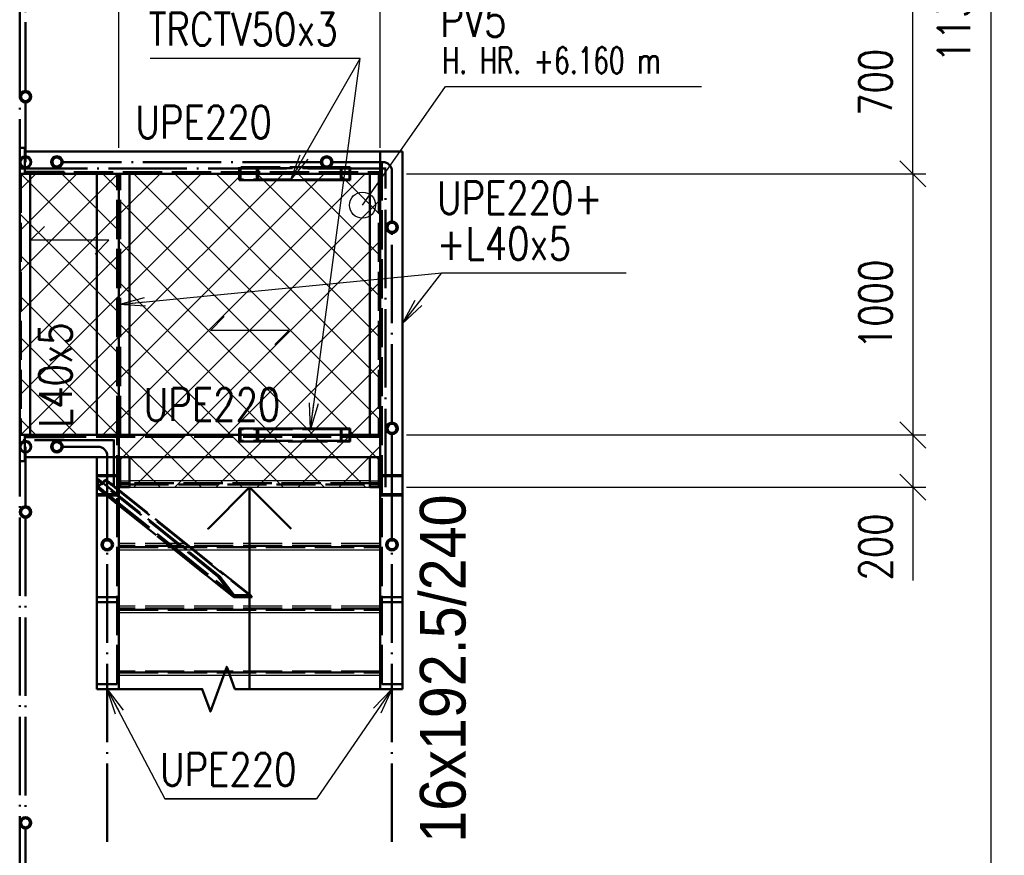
# Paper-space layout 'Layout1' of a CAD drawing. Extents: x -2 to 1033, y -36 to 596.
# Tile 47 of 89: x 415 to 490, y 124 to 188. Entities that reach past the tile are written whole.
import ezdxf

# ---------------------------------------------------------------- set-up
doc = ezdxf.new("R2010")
doc.units = 0
doc.linetypes.add('ACAD_ISO02W100', pattern=[15, 12, -3])
doc.linetypes.add('ACAD_ISO04W100', pattern=[30.5, 24, -3, 0.5, -3])
doc.layers.get('0').update_dxf_attribs({"linetype": 'CONTINUOUS'})
doc.layers.get('DEFPOINTS').update_dxf_attribs({"color": 132, "linetype": 'CONTINUOUS'})
for name, color, linetype, lineweight in [('SS_2.ET-HALA_TaO-VESTAVBA_A1÷B2-PODLAHA_LEM', 102, 'CONTINUOUS', 50), ('SS_2.ET-HALA_TaO-VESTAVBA_A1÷B2-SCHODISTE', 14, 'CONTINUOUS', 50), ('SS_2.ET-HALA_TaO-VESTAVBA_A1÷B2-SCHODISTE-PLECH', 90, 'CONTINUOUS', 25), ('SS_2.ET-HALA_TaO-VESTAVBA_A1÷B2-SCHODISTE-VYZTUHA', 132, 'CONTINUOUS', 50), ('SS_2.ET-HALA_TaO-VESTAVBA_A1÷B2-SCHODISTE-ZABRADLI', 40, 'CONTINUOUS', 50), ('SS_2.ET-HALA_TaO-VESTAVBA_A1÷B2-SCHODISTE-ZTUZENI', 162, 'CONTINUOUS', 50), ('SS_2.ET-HALA_TaO-VESTAVBA_A1÷B2-ZABRADLI', 30, 'CONTINUOUS', 50), ('SS_KOTY', 3, 'CONTINUOUS', 25), ('SS_POPIS_PROFILU', 13, 'CONTINUOUS', 25), ('SS_SRAFY', 8, 'CONTINUOUS', 18), ('SS_TEXT35', 2, 'CONTINUOUS', 35)]:
    doc.layers.add(name, color=color, linetype=linetype, lineweight=lineweight)
doc.styles.add('ARIAL', font='arial.ttf')
doc.styles.add('ROMANS', font='romans.shx', dxfattribs={"width": 0.8})
doc.styles.add('romans.shx', font='romans.shx', dxfattribs={"height": 5})
doc.dimstyles.new('A-1_(2.5)_50AS', dxfattribs={"dimtxt": 2.5, "dimasz": 2, "dimexe": 1, "dimexo": 2, "dimgap": 0, "dimtad": 0, "dimdec": 1, "dimlfac": 50, "dimrnd": 1, "dimtxsty": 'ROMANS', "dimblk1": 'OBLIQUE', "dimblk2": 'OBLIQUE', "dimsah": 1, "dimcen": 2, "dimclrd": 256, "dimclre": 256, "dimclrt": 256, "dimadec": 1, "dimazin": 2, "dimtfac": 0.714286, "dimtdec": 1, "dimtmove": 0, "dimatfit": 3, "dimldrblk": 'OPEN', "dimfxl": 1, "dimtvp": 1.142857, "dimtfill": 1, "dimtolj": 1, "dimlwd": -1, "dimlwe": -1, "dimarcsym": 0})
pattern_1 = [(45, (68.990654, 187.591407), (-0.044901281, 0.044901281), [])]

# ---------------------------------------------------------------- blocks, each defined once
blk = doc.blocks.new('*U9')
at = {"color": 0, "linetype": 'ByBlock', "ltscale": 0.2}
blk.add_lwpolyline([(0, 0), (0, 10.306), (-2.121, 8.185), (0, 10.306), (2.121, 8.185)], dxfattribs=at)
blk = doc.blocks.new('_Oblique')
at = {"color": 0, "linetype": 'ByBlock', "lineweight": -2}
blk.add_line((-0.5, -0.5), (0.5, 0.5), dxfattribs=at)
blk = doc.blocks.new('*D29')
at = {"layer": 'DEFPOINTS', "color": 0, "transparency": 16777216}
for p in [(422.291, 335.365), (412.291, 302.391, -6039.2), (422.291, 175.791, -6036.8)]:
    blk.add_point(p, dxfattribs=at)
at = {"layer": 'SS_KOTY', "transparency": 16777216}
for p, q in [((412.291, 304.391), (412.291, 336.365)), ((422.291, 177.791), (422.291, 336.365)), ((412.291, 335.365), (422.291, 335.365))]:
    blk.add_line(p, q, dxfattribs=at)
at = {"layer": 'SS_KOTY', "transparency": 16777216, "xscale": 2, "yscale": 2, "zscale": 2, "rotation": 180}
blk.add_blockref('_Oblique', (412.291, 335.365), dxfattribs=at)
at = {"layer": 'SS_KOTY', "transparency": 16777216, "xscale": 2, "yscale": 2, "zscale": 2}
blk.add_blockref('_Oblique', (422.291, 335.365), dxfattribs=at)
at = {"layer": 'SS_KOTY', "transparency": 16777216, "insert": (417.291, 338.222), "char_height": 2.5, "attachment_point": 5, "style": 'ROMANS', "bg_fill": 3, "box_fill_scale": 1.1, "bg_fill_color": 256, "bg_fill_true_color": 13158600, "bg_fill_transparency": 0}
blk.add_mtext('\\A1;500', dxfattribs=at)
blk = doc.blocks.new('_OPEN')
at = {"color": 0, "linetype": 'ByBlock'}
for p, q in [((-1, 0.167), (0, 0)), ((0, 0), (-1, -0.167)), ((0, 0), (-1, 0))]:
    blk.add_line(p, q, dxfattribs=at)
blk = doc.blocks.new('*D30')
at = {"layer": 'DEFPOINTS', "color": 0, "transparency": 16777216}
for p in [(442.291, 335.365), (422.291, 175.791, -6036.8), (442.291, 175.791, -6036.8)]:
    blk.add_point(p, dxfattribs=at)
at = {"layer": 'SS_KOTY', "transparency": 16777216}
for p, q in [((422.291, 177.791), (422.291, 336.365)), ((442.291, 177.791), (442.291, 336.365)), ((422.291, 335.365), (442.291, 335.365))]:
    blk.add_line(p, q, dxfattribs=at)
at = {"layer": 'SS_KOTY', "transparency": 16777216, "xscale": 2, "yscale": 2, "zscale": 2, "rotation": 180}
blk.add_blockref('_Oblique', (422.291, 335.365), dxfattribs=at)
at = {"layer": 'SS_KOTY', "transparency": 16777216, "xscale": 2, "yscale": 2, "zscale": 2}
blk.add_blockref('_Oblique', (442.291, 335.365), dxfattribs=at)
at = {"layer": 'SS_KOTY', "transparency": 16777216, "insert": (432.291, 338.222), "char_height": 2.5, "attachment_point": 5, "style": 'ROMANS', "bg_fill": 3, "box_fill_scale": 1.1, "bg_fill_color": 256, "bg_fill_true_color": 13158600, "bg_fill_transparency": 0}
blk.add_mtext('\\A1;1000', dxfattribs=at)
blk = doc.blocks.new('*D31')
at = {"layer": 'DEFPOINTS', "color": 0, "transparency": 16777216}
for p in [(412.291, 302.391, -6039.2), (489.066, 302.391), (412.291, 74.791, -6039.2)]:
    blk.add_point(p, dxfattribs=at)
at = {"layer": 'SS_KOTY', "transparency": 16777216}
for p, q in [((414.291, 302.391), (490.066, 302.391)), ((489.066, 74.791), (489.066, 302.391)), ((414.291, 74.791), (490.066, 74.791))]:
    blk.add_line(p, q, dxfattribs=at)
at = {"layer": 'SS_KOTY', "transparency": 16777216, "xscale": 2, "yscale": 2, "zscale": 2}
for p, rotation in [((489.066, 302.391), 90), ((489.066, 74.791), 270)]:
    blk.add_blockref('_Oblique', p, dxfattribs=dict(at, rotation=rotation))
at = {"layer": 'SS_KOTY', "transparency": 16777216, "insert": (486.209, 188.591), "char_height": 2.5, "attachment_point": 5, "rotation": 90, "style": 'ROMANS', "bg_fill": 3, "box_fill_scale": 1.1, "bg_fill_color": 256, "bg_fill_true_color": 13158600, "bg_fill_transparency": 0}
blk.add_mtext('\\A1;11380', dxfattribs=at)
blk = doc.blocks.new('*D42')
at = {"layer": 'DEFPOINTS', "color": 0, "transparency": 16777216}
for p in [(442.291, 175.791, -6036.9), (442.291, 155.791, -6036.9), (483.066, 155.791)]:
    blk.add_point(p, dxfattribs=at)
at = {"layer": 'SS_KOTY', "transparency": 16777216}
for p, q in [((444.291, 175.791), (484.066, 175.791)), ((483.066, 175.791), (483.066, 155.791)), ((444.291, 155.791), (484.066, 155.791))]:
    blk.add_line(p, q, dxfattribs=at)
at = {"layer": 'SS_KOTY', "transparency": 16777216, "xscale": 2, "yscale": 2, "zscale": 2}
for p, rotation in [((483.066, 175.791), 90), ((483.066, 155.791), 270)]:
    blk.add_blockref('_Oblique', p, dxfattribs=dict(at, rotation=rotation))
at = {"layer": 'SS_KOTY', "transparency": 16777216, "insert": (480.209, 165.791), "char_height": 2.5, "attachment_point": 5, "rotation": 90, "style": 'ROMANS', "bg_fill": 3, "box_fill_scale": 1.1, "bg_fill_color": 256, "bg_fill_true_color": 13158600, "bg_fill_transparency": 0}
blk.add_mtext('\\A1;1000', dxfattribs=at)
blk = doc.blocks.new('*D43')
at = {"layer": 'DEFPOINTS', "color": 0, "transparency": 16777216}
for p in [(442.291, 155.791, -6036.9), (442.291, 151.791, -6036.9), (483.066, 151.791)]:
    blk.add_point(p, dxfattribs=at)
at = {"layer": 'SS_KOTY', "transparency": 16777216}
for p, q in [((444.291, 155.791), (484.066, 155.791)), ((483.066, 155.791), (483.066, 151.791)), ((444.291, 151.791), (484.066, 151.791)), ((483.066, 151.791), (483.066, 144.649))]:
    blk.add_line(p, q, dxfattribs=at)
at = {"layer": 'SS_KOTY', "transparency": 16777216, "xscale": 2, "yscale": 2, "zscale": 2}
for p, rotation in [((483.066, 155.791), 90), ((483.066, 151.791), 270)]:
    blk.add_blockref('_Oblique', p, dxfattribs=dict(at, rotation=rotation))
at = {"layer": 'SS_KOTY', "transparency": 16777216, "insert": (480.209, 147.22), "char_height": 2.5, "attachment_point": 5, "rotation": 90, "style": 'ROMANS', "bg_fill": 3, "box_fill_scale": 1.1, "bg_fill_color": 256, "bg_fill_true_color": 13158600, "bg_fill_transparency": 0}
blk.add_mtext('\\A1;200', dxfattribs=at)
blk = doc.blocks.new('*D44')
at = {"layer": 'DEFPOINTS', "color": 0, "transparency": 16777216}
for p in [(412.291, 189.791, -6039.2), (483.066, 189.791), (442.291, 175.791, -6036.9)]:
    blk.add_point(p, dxfattribs=at)
at = {"layer": 'SS_KOTY', "transparency": 16777216}
for p, q in [((414.291, 189.791), (484.066, 189.791)), ((483.066, 175.791), (483.066, 189.791)), ((444.291, 175.791), (484.066, 175.791))]:
    blk.add_line(p, q, dxfattribs=at)
at = {"layer": 'SS_KOTY', "transparency": 16777216, "xscale": 2, "yscale": 2, "zscale": 2}
for p, rotation in [((483.066, 189.791), 90), ((483.066, 175.791), 270)]:
    blk.add_blockref('_Oblique', p, dxfattribs=dict(at, rotation=rotation))
at = {"layer": 'SS_KOTY', "transparency": 16777216, "insert": (480.209, 182.791), "char_height": 2.5, "attachment_point": 5, "rotation": 90, "style": 'ROMANS', "bg_fill": 3, "box_fill_scale": 1.1, "bg_fill_color": 256, "bg_fill_true_color": 13158600, "bg_fill_transparency": 0}
blk.add_mtext('\\A1;700', dxfattribs=at)

psp = doc.layouts.get("Layout1")

# ---------------------------------------------------------------- linework, layer by layer
at = {"layer": 'SS_2.ET-HALA_TaO-VESTAVBA_A1÷B2-SCHODISTE', "color": 5, "ltscale": 0.25, "elevation": -6048.8}
psp.add_lwpolyline([(420.5907, 136.3317), (428.6699, 136.3317), (429.2949, 134.6145), (430.5449, 138.0488), (431.1699, 136.3317), (443.9907, 136.3317)], dxfattribs=at)

# ---------------------------------------------------------------- block references
at = {"layer": 'SS_2.ET-HALA_TaO-VESTAVBA_A1÷B2-SCHODISTE', "color": 7, "ltscale": 0.25, "xscale": 1.5, "yscale": 1.5, "zscale": 1.5}
psp.add_blockref('*U9', (432.2907, 136.3317, -6048.8), dxfattribs=at)

# ---------------------------------------------------------------- dimensions: what is measured, and where the dimension line sits
at = {"layer": 'SS_KOTY'}
dim = psp.add_linear_dim(base=(422.2907, 335.3645), p1=(412.2907, 302.3914, -6039.2), p2=(422.2907, 175.7914, -6036.8), dimstyle='A-1_(2.5)_50AS', override={"dimtmove": 1}, dxfattribs=at)
dim.commit()
dim.dimension.update_dxf_attribs({"geometry": '*D29', "text_midpoint": (417.2907, 338.2217)})

# ---------------------------------------------------------------- next in the draw order: dimensions: what is measured, and where the dimension line sits
dim = psp.add_linear_dim(base=(442.2907, 335.3645), p1=(422.2907, 175.7914, -6036.8), p2=(442.2907, 175.7914, -6036.8), dimstyle='A-1_(2.5)_50AS', override={"dimtmove": 1}, dxfattribs=at)
dim.commit()
dim.dimension.update_dxf_attribs({"geometry": '*D30', "text_midpoint": (432.2907, 338.2217)})

# ---------------------------------------------------------------- next in the draw order: dimensions: what is measured, and where the dimension line sits
dim = psp.add_linear_dim(base=(489.0657, 302.3914), p1=(412.2907, 74.7914, -6039.2), p2=(412.2907, 302.3914, -6039.2), angle=90, dimstyle='A-1_(2.5)_50AS', dxfattribs=at)
dim.commit()
dim.dimension.update_dxf_attribs({"geometry": '*D31', "text_midpoint": (486.2086, 188.5914)})

# ---------------------------------------------------------------- next in the draw order: hatches: boundary and pattern name
at = {"layer": 'SS_SRAFY'}
h = psp.add_hatch(dxfattribs=at)
h.set_pattern_fill('ANSI31', color=5, scale=0.02, style=0)
h.set_pattern_definition(pattern_1)
h.paths.add_polyline_path([(415.1357, 155.3364, 1), (415.1357, 154.4464, 1)], flags=0)
h.paths.add_polyline_path([(415.1357, 155.2784, 1), (415.1357, 154.5044, 1)], flags=0)
h = psp.add_hatch(dxfattribs=at)
h.set_pattern_fill('ANSI31', color=5, scale=0.02, style=0)
h.set_pattern_definition(pattern_1)
h.paths.add_polyline_path([(417.5357, 155.3364, 1), (417.5357, 154.4464, 1)], flags=0)
h.paths.add_polyline_path([(417.5357, 155.2364, 1), (417.5357, 154.5464, 1)], flags=0)
h = psp.add_hatch(dxfattribs=at)
h.set_pattern_fill('ANSI31', color=5, scale=0.02, style=0)
h.set_pattern_definition(pattern_1)
h.paths.add_polyline_path([(415.1357, 150.3364, 1), (415.1357, 149.4464, 1)], flags=0)
h.paths.add_polyline_path([(415.1357, 150.2364, 1), (415.1357, 149.5464, 1)], flags=0)
h = psp.add_hatch(dxfattribs=at)
h.set_pattern_fill('ANSI31', color=5, scale=0.02, style=0)
h.set_pattern_definition(pattern_1)
h.paths.add_polyline_path([(421.3907, 147.8373, 1), (421.3907, 146.9473, 1)], flags=0)
h.paths.add_polyline_path([(421.3907, 147.7373, 1), (421.3907, 147.0473, 1)], flags=0)
h = psp.add_hatch(dxfattribs=at)
h.set_pattern_fill('ANSI31', color=5, scale=0.02, style=0)
h.set_pattern_definition(pattern_1)
h.paths.add_polyline_path([(415.1357, 126.5364, 1), (415.1357, 125.6464, 1)], flags=0)
h.paths.add_polyline_path([(415.1357, 126.4364, 1), (415.1357, 125.7464, 1)], flags=0)

# ---------------------------------------------------------------- next in the draw order: linework, layer by layer
at = {"layer": 'SS_2.ET-HALA_TaO-VESTAVBA_A1÷B2-SCHODISTE', "color": 1, "linetype": 'Continuous', "ltscale": 0.25}
for p, q in [((439.2862, 156.2914), (431.5008, 156.2914)), ((431.5008, 156.2914), (431.5008, 155.7914)), ((439.98, 156.2914), (439.2862, 156.2914)), ((439.2862, 155.7914), (439.2862, 156.2914)), ((439.3278, 156.2314), (439.9384, 156.2314)), ((439.3278, 155.7914), (439.3278, 156.2314)), ((439.9384, 155.7914), (439.9384, 156.2314)), ((439.98, 155.7914), (439.98, 156.2914)), ((414.6907, 155.7914), (415.0907, 155.7914)), ((415.0907, 155.7914), (415.4907, 155.7914)), ((415.0907, 155.4564), (415.0907, 155.7914)), ((415.0907, 155.3275), (415.0907, 155.3364)), ((421.0707, 154.0914), (415.5807, 154.0914)), ((420.5907, 154.0914), (420.5907, 151.1681)), ((421.8357, 154.0914), (421.7107, 154.0914)), ((422.2907, 154.0914), (422.2907, 151.7914)), ((423.0907, 152.0914), (423.0907, 154.0914)), ((441.4907, 154.0914), (441.4907, 152.0914)), ((422.2907, 151.7914), (422.2907, 151.1681)), ((422.2907, 151.7914), (423.0907, 151.7914)), ((423.0907, 151.7914), (423.0907, 151.9914)), ((441.4907, 151.9914), (441.4907, 151.7914)), ((420.5907, 151.1681), (421.0707, 151.1681)), ((420.5907, 151.168), (420.5907, 136.3317)), ((421.7107, 151.1681), (422.2907, 151.1681)), ((422.2907, 151.168), (422.2907, 136.3317)), ((420.5907, 136.3317), (420.9457, 136.3317)), ((421.8357, 136.3317), (422.2907, 136.3317)), ((442.2907, 136.3317), (442.7457, 136.3317)), ((443.6357, 136.3317), (443.9907, 136.3317))]:
    psp.add_line(p, q, dxfattribs=at)
at = {"layer": 'SS_2.ET-HALA_TaO-VESTAVBA_A1÷B2-SCHODISTE', "color": 3, "linetype": 'ACAD_ISO02W100', "ltscale": 0.25}
for p, q in [((439.3278, 156.2314), (431.5872, 156.2314)), ((431.5872, 156.2314), (431.5872, 155.3514)), ((432.8557, 156.2314), (432.8557, 155.3514)), ((432.9421, 156.2914), (432.9421, 155.2914)), ((415.0907, 155.6314), (418.0907, 155.6314)), ((415.0907, 155.3364), (415.0907, 155.4564)), ((415.0907, 153.7914), (415.0907, 155.3275)), ((415.6907, 155.7914), (415.6907, 155.6314)), ((418.0907, 155.6314), (418.0907, 155.7914)), ((422.1607, 155.5852), (422.1607, 155.6614)), ((422.1607, 155.4014), (422.1607, 155.5852)), ((422.1607, 155.4014), (422.2907, 155.4014)), ((422.1607, 151.2524), (422.1607, 155.4014)), ((422.2907, 155.6614), (422.2907, 155.5852)), ((422.2907, 155.5852), (422.2907, 155.4014)), ((422.2907, 155.4014), (422.2907, 154.0914)), ((431.5008, 155.7914), (431.5008, 155.2914)), ((431.5008, 155.2914), (439.2862, 155.2914)), ((439.3278, 155.3514), (431.5872, 155.3514)), ((439.2862, 155.2914), (439.2862, 155.7914)), ((439.2862, 155.2914), (439.98, 155.2914)), ((439.3278, 155.3514), (439.3278, 155.7914)), ((439.9384, 155.3514), (439.3278, 155.3514)), ((439.9384, 155.3514), (439.9384, 155.7914)), ((439.98, 155.2914), (439.98, 155.7914)), ((415.0907, 153.7914), (414.6907, 153.7914)), ((415.5807, 154.0914), (415.0907, 154.0914)), ((421.7107, 154.0914), (421.0707, 154.0914)), ((421.9557, 154.0914), (421.8357, 154.0914)), ((422.3907, 151.7914), (422.3907, 154.0914)), ((420.5907, 152.7146), (422.2907, 152.7146)), ((420.5907, 152.6303), (422.1607, 152.6303)), ((420.5907, 151.2524), (422.1607, 151.2524)), ((421.0707, 151.1681), (421.7107, 151.1681)), ((422.1607, 136.7152), (422.1607, 151.2524)), ((420.5907, 143.364), (422.2907, 143.364)), ((442.2907, 143.364), (443.9907, 143.364)), ((420.5907, 142.9804), (422.1607, 142.9804)), ((442.4207, 142.9804), (443.9907, 142.9804)), ((420.5907, 136.7152), (422.1607, 136.7152)), ((442.4207, 136.7152), (443.9907, 136.7152)), ((420.9457, 136.3317), (421.8357, 136.3317)), ((442.7457, 136.3317), (443.6357, 136.3317))]:
    psp.add_line(p, q, dxfattribs=at)
at = {"layer": 'SS_2.ET-HALA_TaO-VESTAVBA_A1÷B2-SCHODISTE', "color": 7, "linetype": 'ACAD_ISO04W100', "ltscale": 0.25}
psp.add_line((422.2907, 136.3317), (422.2907, 151.2927), dxfattribs=at)
at = {"layer": 'SS_2.ET-HALA_TaO-VESTAVBA_A1÷B2-SCHODISTE-PLECH', "color": 7}
for p, q in [((415.5219, 170.7024, -6036.8), (416.5825, 171.7631, -6036.8)), ((421.5219, 170.7024, -6036.8), (415.5219, 170.7024, -6036.8)), ((420.4612, 169.6417, -6036.8), (421.5219, 170.7024, -6036.8)), ((429.2907, 163.7914, -6036.8), (430.3513, 164.8521, -6036.8)), ((435.2907, 163.7914, -6036.8), (429.2907, 163.7914, -6036.8)), ((434.23, 162.7307, -6036.8), (435.2907, 163.7914, -6036.8))]:
    psp.add_line(p, q, dxfattribs=at)
at = {"layer": 'SS_2.ET-HALA_TaO-VESTAVBA_A1÷B2-SCHODISTE-PLECH', "color": 7, "linetype": 'Continuous', "ltscale": 0.25}
for p in [(414.6907, 155.7914), (422.2907, 151.7914)]:
    psp.add_line(p, (422.2907, 155.7914), dxfattribs=at)
at = {"layer": 'SS_2.ET-HALA_TaO-VESTAVBA_A1÷B2-SCHODISTE-PLECH', "color": 3, "linetype": 'ACAD_ISO02W100', "ltscale": 0.25}
for p, q in [((422.2907, 152.2914), (423.0907, 152.2914)), ((442.2907, 142.6914), (422.2907, 142.6914))]:
    psp.add_line(p, q, dxfattribs=at)
at = {"layer": 'SS_2.ET-HALA_TaO-VESTAVBA_A1÷B2-SCHODISTE-PLECH', "color": 1, "linetype": 'Continuous', "ltscale": 0.25}
for p, q in [((441.4907, 152.2914), (423.0907, 152.2914)), ((422.2907, 142.1914), (442.2907, 142.1914)), ((422.2907, 137.3914), (442.2907, 137.3914))]:
    psp.add_line(p, q, dxfattribs=at)
at = {"layer": 'SS_2.ET-HALA_TaO-VESTAVBA_A1÷B2-SCHODISTE-VYZTUHA', "color": 3, "linetype": 'ACAD_ISO02W100', "ltscale": 0.25}
for p, q in [((423.0907, 152.0914), (422.2907, 152.0914)), ((422.2907, 151.9914), (423.0907, 151.9914)), ((441.4907, 152.0914), (423.0907, 152.0914)), ((423.0907, 151.9914), (423.0907, 152.0914)), ((423.0907, 151.9914), (441.4907, 151.9914)), ((441.4907, 152.0914), (441.4907, 151.9914)), ((442.2907, 142.4914), (422.2907, 142.4914)), ((422.2907, 142.3914), (442.2907, 142.3914)), ((442.2907, 137.6914), (422.2907, 137.6914)), ((422.2907, 137.5914), (442.2907, 137.5914))]:
    psp.add_line(p, q, dxfattribs=at)
at = {"layer": 'SS_2.ET-HALA_TaO-VESTAVBA_A1÷B2-SCHODISTE-ZABRADLI', "color": 7, "linetype": 'ACAD_ISO04W100', "ltscale": 0.25}
for p, q in [((421.8357, 155.3964), (414.7907, 155.3964)), ((421.8957, 151.7914), (421.8957, 155.4564)), ((420.6906, 154.8914), (417.9807, 154.8914)), ((421.3907, 154.1914), (421.3907, 151.1802)), ((421.3907, 147.6371), (421.3907, 151.3804)), ((421.3907, 124.6374), (421.3907, 147.1475))]:
    psp.add_line(p, q, dxfattribs=at)
at = {"layer": 'SS_2.ET-HALA_TaO-VESTAVBA_A1÷B2-SCHODISTE-ZABRADLI', "color": 3, "linetype": 'ACAD_ISO02W100', "ltscale": 0.25}
for p, q in [((421.076, 147.707), (421.2204, 147.8035)), ((421.2204, 147.8035), (421.3907, 147.8373)), ((421.3907, 147.7373), (421.2586, 147.7111)), ((421.3907, 147.8373), (421.5609, 147.8035)), ((421.5227, 147.7111), (421.3907, 147.7373)), ((421.5609, 147.8035), (421.7053, 147.707)), ((420.9457, 147.3923), (420.9795, 147.5626)), ((420.9795, 147.222), (420.9457, 147.3923)), ((420.9795, 147.5626), (421.076, 147.707)), ((421.076, 147.0777), (420.9795, 147.222)), ((421.0719, 147.5244), (421.0457, 147.3923)), ((421.0457, 147.3923), (421.0719, 147.2603)), ((421.1467, 147.6363), (421.0719, 147.5244)), ((421.0719, 147.2603), (421.1467, 147.1484)), ((421.2204, 146.9812), (421.076, 147.0777)), ((421.2586, 147.7111), (421.1467, 147.6363)), ((421.1467, 147.1484), (421.2586, 147.0736)), ((421.2586, 147.0736), (421.3907, 147.0473)), ((421.3907, 147.0473), (421.5227, 147.0736)), ((421.6346, 147.6363), (421.5227, 147.7111)), ((421.5227, 147.0736), (421.6346, 147.1484)), ((421.7053, 147.0777), (421.5609, 146.9812)), ((421.7094, 147.5244), (421.6346, 147.6363)), ((421.6346, 147.1484), (421.7094, 147.2603)), ((421.7053, 147.707), (421.8018, 147.5626)), ((421.8018, 147.222), (421.7053, 147.0777)), ((421.7357, 147.3923), (421.7094, 147.5244)), ((421.7094, 147.2603), (421.7357, 147.3923)), ((421.8018, 147.5626), (421.8357, 147.3923)), ((421.8357, 147.3923), (421.8018, 147.222)), ((421.3907, 146.9473), (421.2204, 146.9812)), ((421.5609, 146.9812), (421.3907, 146.9473))]:
    psp.add_line(p, q, dxfattribs=at)
at = {"layer": 'SS_2.ET-HALA_TaO-VESTAVBA_A1÷B2-SCHODISTE-ZABRADLI', "color": 1, "linetype": 'Continuous', "ltscale": 0.25}
for centre, radius in [((417.5357, 154.8914), 0.445), ((417.5357, 154.8914), 0.345), ((421.3907, 147.3923), 0.445), ((421.3907, 147.3923), 0.345)]:
    psp.add_circle(centre, radius, dxfattribs=at)
at = {"layer": 'SS_2.ET-HALA_TaO-VESTAVBA_A1÷B2-SCHODISTE-ZABRADLI', "color": 7, "linetype": 'ACAD_ISO04W100', "ltscale": 0.25, "extrusion": (0, 0, -1)}
psp.add_arc((-420.6907, 154.1914), 0.7, 90, 180, dxfattribs=at)
at = {"layer": 'SS_2.ET-HALA_TaO-VESTAVBA_A1÷B2-SCHODISTE-ZTUZENI', "color": 3, "linetype": 'ACAD_ISO02W100', "ltscale": 0.25}
for p, q in [((420.6623, 152.4384), (420.5907, 152.3839)), ((429.8669, 144.9622), (420.5907, 152.3839)), ((421.0231, 152.1497), (420.6623, 152.4384)), ((420.6623, 152.4384), (420.6623, 151.8752)), ((421.3067, 152.3654), (421.1107, 152.2163)), ((421.3067, 152.3028), (421.1107, 152.1537)), ((421.6707, 152.0741), (421.3067, 152.3654)), ((421.3067, 152.3654), (421.3067, 152.3028)), ((421.3067, 152.3028), (421.6707, 152.0116)), ((421.0707, 152.1233), (420.5907, 151.7582)), ((420.5907, 151.7582), (421.0707, 151.3742)), ((421.0707, 152.1858), (420.6623, 151.8752)), ((420.6623, 151.8752), (421.0707, 151.5485)), ((421.0707, 152.1116), (421.0231, 152.1497)), ((421.1107, 152.2163), (421.0707, 152.1858)), ((421.1107, 152.1537), (421.0707, 152.1233)), ((421.1107, 152.0796), (421.0707, 152.1116)), ((421.0707, 151.5485), (421.1107, 151.5165)), ((421.6707, 151.6316), (421.1107, 152.0796)), ((421.1107, 151.5165), (421.2622, 151.3952)), ((421.7107, 152.0421), (421.6707, 152.0741)), ((421.6707, 152.0116), (421.7107, 151.9796)), ((422.1446, 151.2524), (421.6707, 151.6316)), ((421.9557, 151.8461), (421.7107, 152.0421)), ((421.7107, 151.9796), (421.8357, 151.8796)), ((421.8357, 151.8796), (421.9458, 151.7914)), ((421.9458, 151.7914), (422.1607, 151.6195)), ((422.1607, 151.6821), (421.9557, 151.8461)), ((422.2907, 151.5781), (422.1607, 151.6821)), ((422.1607, 151.6195), (422.2907, 151.5155)), ((427.3985, 147.4914), (422.2907, 151.5781)), ((422.2907, 151.5155), (427.3203, 147.4914)), ((421.0707, 151.3742), (421.1093, 151.3433)), ((421.1093, 151.3433), (421.1107, 151.3422)), ((421.1107, 151.3422), (421.1299, 151.3268)), ((421.1299, 151.3268), (421.2229, 151.2524)), ((421.2229, 151.2524), (421.2864, 151.2016)), ((421.2622, 151.3952), (421.2782, 151.3824)), ((421.2782, 151.3824), (421.4408, 151.2524)), ((421.2864, 151.2016), (421.3056, 151.1862)), ((421.3056, 151.1862), (421.3283, 151.1681)), ((421.3283, 151.1681), (421.6707, 150.8941)), ((421.4408, 151.2524), (421.5026, 151.2029)), ((421.5026, 151.2029), (421.5186, 151.1901)), ((421.5186, 151.1901), (421.5462, 151.1681)), ((421.5462, 151.1681), (421.7107, 151.0364)), ((421.6707, 150.8941), (421.7107, 150.8621)), ((421.7107, 151.0364), (422.1607, 150.6764)), ((421.7107, 150.8621), (422.1607, 150.5021)), ((422.1607, 151.2395), (422.1446, 151.2524)), ((422.25, 151.1681), (422.1607, 151.2395)), ((422.2907, 151.1355), (422.25, 151.1681)), ((426.8454, 147.4914), (422.2907, 151.1355)), ((422.1607, 150.6764), (422.2907, 150.5724)), ((422.1607, 150.5021), (422.2907, 150.3981)), ((422.2907, 150.5724), (426.1415, 147.4914)), ((422.2907, 150.3981), (425.9237, 147.4914)), ((425.9237, 147.4914), (426.1736, 147.2914)), ((426.1415, 147.4914), (426.3915, 147.2914)), ((426.1736, 147.2914), (426.5486, 146.9914)), ((426.3915, 147.2914), (426.5165, 147.1914)), ((426.5165, 147.1914), (426.7665, 146.9914)), ((426.5486, 146.9914), (431.0825, 143.364)), ((426.7665, 146.9914), (431.1006, 143.5238)), ((427.0953, 147.2914), (426.8454, 147.4914)), ((427.2203, 147.1914), (427.0953, 147.2914)), ((427.4703, 146.9914), (427.2203, 147.1914)), ((427.3203, 147.4914), (427.6953, 147.1914)), ((427.6485, 147.2914), (427.3985, 147.4914)), ((430.0066, 144.9622), (427.4703, 146.9914)), ((427.7735, 147.1914), (427.6485, 147.2914)), ((427.6953, 147.1914), (427.9452, 146.9914)), ((428.0234, 146.9914), (427.7735, 147.1914)), ((427.9452, 146.9914), (432.4791, 143.364)), ((432.3576, 143.5238), (428.0234, 146.9914)), ((431.0825, 143.364), (429.8669, 144.9622)), ((429.8669, 144.9622), (430.0066, 144.9622)), ((431.1006, 143.5238), (430.0066, 144.9622)), ((431.0825, 143.364), (432.4791, 143.364)), ((431.1006, 143.5238), (432.3576, 143.5238)), ((432.4791, 143.364), (432.3576, 143.5238))]:
    psp.add_line(p, q, dxfattribs=at)
at = {"layer": 'SS_2.ET-HALA_TaO-VESTAVBA_A1÷B2-SCHODISTE-ZTUZENI', "color": 7, "linetype": 'ACAD_ISO04W100', "ltscale": 0.25}
psp.add_line((431.0825, 143.364), (420.5907, 151.7582), dxfattribs=at)
at = {"layer": 'SS_2.ET-HALA_TaO-VESTAVBA_A1÷B2-ZABRADLI', "color": 7, "linetype": 'ACAD_ISO04W100', "ltscale": 0.25}
for p, q in [((415.1357, 150.3364), (415.1357, 153.8714)), ((415.1357, 149.4464), (415.1357, 126.5364)), ((415.1357, 125.6464), (415.1357, 102.7364))]:
    psp.add_line(p, q, dxfattribs=at)
at = {"layer": 'SS_2.ET-HALA_TaO-VESTAVBA_A1÷B2-ZABRADLI', "color": 1, "linetype": 'Continuous', "ltscale": 0.25}
for centre, radius in [((415.1357, 154.8914), 0.445), ((415.1357, 154.8914), 0.387), ((415.1357, 149.8914), 0.445), ((415.1357, 149.8914), 0.345), ((415.1357, 126.0914), 0.445), ((415.1357, 126.0914), 0.345)]:
    psp.add_circle(centre, radius, dxfattribs=at)
at = {"layer": 'SS_2.ET-HALA_TaO-VESTAVBA_A1÷B2-ZABRADLI', "color": 7, "linetype": 'ACAD_ISO04W100', "ltscale": 0.25, "extrusion": (1, 0, 0)}
psp.add_arc((153.8714, 0, 415.1357), 1.02, 270, 0, dxfattribs=at)
at = {"layer": 'SS_POPIS_PROFILU', "color": 0, "linetype": 'ByBlock'}
for p, q in [((422.2907, 165.7914), (424.2488, 166.3175)), ((422.2907, 165.7914), (424.2812, 165.9857)), ((424.3136, 165.654), (422.2907, 165.7914)), ((436.9473, 156.2314), (436.8837, 158.258)), ((436.9473, 156.2314), (437.2141, 158.2135)), ((437.5444, 158.1691), (436.9473, 156.2314)), ((422.0256, 134.406), (421.3907, 136.3317)), ((421.3907, 136.3317), (422.6158, 134.7161)), ((421.3907, 136.3317), (422.3207, 134.5611)), ((441.7843, 134.8711), (443.1907, 136.3317)), ((443.1907, 136.3317), (442.0592, 134.6825)), ((443.1907, 136.3317), (442.3341, 134.4939))]:
    psp.add_line(p, q, dxfattribs=at)
at = {"layer": 'SS_POPIS_PROFILU', "color": 13}
for points in [[(421.3907, 136.3317), (425.8053, 127.9268), (437.4244, 127.9268)], [(443.1907, 136.3317), (437.4244, 127.9268), (425.8053, 127.9268)]]:
    psp.add_lwpolyline(points, dxfattribs=at)

# ---------------------------------------------------------------- next in the draw order: texts
at = {"layer": 'SS_POPIS_PROFILU', "color": 13, "style": 'romans.shx', "width": 0.8}
psp.add_text('L40x5', height=2.5, rotation=90, dxfattribs=at).set_placement((418.6703, 156.3419))
for p in [(424.1862, 156.8688), (425.4282, 128.9268), (425.4282, 128.9268)]:
    psp.add_text('UPE220', height=2.5, dxfattribs=at).set_placement(p)

# ---------------------------------------------------------------- next in the draw order: dimensions: what is measured, and where the dimension line sits
at = {"layer": 'SS_KOTY'}
dim = psp.add_linear_dim(base=(483.0657, 155.7914), p1=(442.2907, 175.7914, -6036.9), p2=(442.2907, 155.7914, -6036.9), angle=90, dimstyle='A-1_(2.5)_50AS', dxfattribs=at)
dim.commit()
dim.dimension.update_dxf_attribs({"geometry": '*D42', "text_midpoint": (480.2086, 165.7914)})

# ---------------------------------------------------------------- next in the draw order: hatches: boundary and pattern name
at = {"layer": 'SS_SRAFY'}
h = psp.add_hatch(dxfattribs=at)
h.set_pattern_fill('ANSI31', color=5, scale=0.02, style=0)
h.set_pattern_definition(pattern_1)
h.paths.add_polyline_path([(443.1907, 172.1364, 1), (443.1907, 171.2464, 1)], flags=0)
h.paths.add_polyline_path([(443.1907, 172.0364, 1), (443.1907, 171.3464, 1)], flags=0)

# ---------------------------------------------------------------- next in the draw order: linework, layer by layer
at = {"layer": 'SS_2.ET-HALA_TaO-VESTAVBA_A1÷B2-SCHODISTE-ZABRADLI', "color": 1, "linetype": 'Continuous', "ltscale": 0.25}
for radius in [0.445, 0.345]:
    psp.add_circle((443.1907, 171.6914), radius, dxfattribs=at)
at = {"layer": 'SS_POPIS_PROFILU', "color": 0, "linetype": 'ByBlock'}
for p, q in [((443.9907, 164.3297), (444.9574, 166.112)), ((443.9907, 164.3297), (445.2203, 165.907)), ((445.4832, 165.7021), (443.9907, 164.3297))]:
    psp.add_line(p, q, dxfattribs=at)
at = {"layer": 'SS_POPIS_PROFILU', "color": 13}
for points in [[(422.2907, 165.7914), (447.0115, 168.2046), (461.1067, 168.2046)], [(443.9907, 164.3297), (447.0115, 168.2046), (461.1067, 168.2046)]]:
    psp.add_lwpolyline(points, dxfattribs=at)
at = {"layer": 'SS_POPIS_PROFILU', "color": 0, "linetype": 'ByBlock', "lineweight": -2}
psp.add_circle((440.9352, 173.3868), 1, dxfattribs=at)

# ---------------------------------------------------------------- next in the draw order: texts
at = {"layer": 'SS_POPIS_PROFILU', "color": 13, "style": 'romans.shx', "width": 0.8}
psp.add_text('+L40x5', height=2.5, dxfattribs=at).set_placement((446.6133, 169.2046))
psp.add_text('+L40x5', height=2.5, dxfattribs=at).set_placement((446.6133, 169.2046))

# ---------------------------------------------------------------- next in the draw order: dimensions: what is measured, and where the dimension line sits
at = {"layer": 'SS_KOTY'}
for base, p1, p2, override, picture, middle in [((483.0657, 189.7914), (442.2907, 175.7914, -6036.9), (412.2907, 189.7914, -6039.2), {"dimtmove": 1}, '*D44', (480.2086, 182.7914)), ((483.0657, 151.7914), (442.2907, 155.7914, -6036.9), (442.2907, 151.7914, -6036.9), {"dimtmove": 0}, '*D43', (480.2086, 147.22))]:
    dim = psp.add_linear_dim(base=base, p1=p1, p2=p2, angle=90, dimstyle='A-1_(2.5)_50AS', override=override, dxfattribs=at)
    dim.commit()
    dim.dimension.update_dxf_attribs({"geometry": picture, "text_midpoint": middle})

# ---------------------------------------------------------------- next in the draw order: hatches: boundary and pattern name
at = {"layer": 'SS_SRAFY'}
h = psp.add_hatch(dxfattribs=at)
h.set_pattern_fill('ANSI31', color=5, scale=0.02, style=0)
h.set_pattern_definition(pattern_1)
h.paths.add_polyline_path([(415.1357, 182.1364, 1), (415.1357, 181.2464, 1)], flags=0)
h.paths.add_polyline_path([(415.1357, 182.0364, 1), (415.1357, 181.3464, 1)], flags=0)
h = psp.add_hatch(dxfattribs=at)
h.set_pattern_fill('ANSI31', color=5, scale=0.02, style=0)
h.set_pattern_definition(pattern_1)
h.paths.add_polyline_path([(415.1357, 177.1364, 1), (415.1357, 176.2464, 1)], flags=0)
h.paths.add_polyline_path([(415.1357, 177.0784, 1), (415.1357, 176.3044, 1)], flags=0)
h = psp.add_hatch(dxfattribs=at)
h.set_pattern_fill('ANSI31', color=5, scale=0.02, style=0)
h.set_pattern_definition(pattern_1)
h.paths.add_polyline_path([(417.5357, 177.1364, 1), (417.5357, 176.2464, 1)], flags=0)
h.paths.add_polyline_path([(417.5357, 177.0364, 1), (417.5357, 176.3464, 1)], flags=0)
h = psp.add_hatch(dxfattribs=at)
h.set_pattern_fill('ANSI31', color=5, scale=0.02, style=0)
h.set_pattern_definition(pattern_1)
h.paths.add_polyline_path([(438.1907, 177.1364, 1), (438.1907, 176.2464, 1)], flags=0)
h.paths.add_polyline_path([(438.1907, 177.0364, 1), (438.1907, 176.3464, 1)], flags=0)
h = psp.add_hatch(dxfattribs=at)
h.set_pattern_fill('ANSI37', color=8, scale=0.7, style=0)
h.set_pattern_definition([(45, (418.4907, 165.7914), (-1.57154, 1.57154), []), (135, (418.4907, 165.7914), (-1.57154, -1.57154), [])])
h.paths.add_polyline_path([(414.6907, 155.7914), (422.2907, 155.7914), (422.2907, 175.7914), (414.6907, 175.7914)], flags=0)
h = psp.add_hatch(dxfattribs=at)
h.set_pattern_fill('ANSI37', color=8, scale=0.7, style=0)
h.set_pattern_definition([(45, (432.2907, 163.7914), (-1.57154, 1.57154), []), (135, (432.2907, 163.7914), (-1.57154, -1.57154), [])])
h.paths.add_polyline_path([(422.2907, 151.7914), (442.2907, 151.7914), (442.2907, 175.7914), (422.2907, 175.7914)], flags=0)
h = psp.add_hatch(dxfattribs=at)
h.set_pattern_fill('ANSI31', color=5, scale=0.02, style=0)
h.set_pattern_definition(pattern_1)
h.paths.add_polyline_path([(443.1907, 156.7377, 1), (443.1907, 155.8477, 1)], flags=0)
h.paths.add_polyline_path([(443.1907, 156.6377, 1), (443.1907, 155.9477, 1)], flags=0)
h = psp.add_hatch(dxfattribs=at)
h.set_pattern_fill('ANSI31', color=5, scale=0.02, style=0)
h.set_pattern_definition(pattern_1)
h.paths.add_polyline_path([(443.1907, 147.8373, 1), (443.1907, 146.9473, 1)], flags=0)
h.paths.add_polyline_path([(443.1907, 147.7373, 1), (443.1907, 147.0473, 1)], flags=0)

# ---------------------------------------------------------------- next in the draw order: linework, layer by layer
at = {"layer": 'SS_2.ET-HALA_TaO-VESTAVBA_A1÷B2-PODLAHA_LEM', "color": 7, "linetype": 'ACAD_ISO04W100', "ltscale": 0.25}
for p, q in [((414.6907, 304.7914), (414.6907, 187.5914)), ((414.6907, 187.5914), (414.6907, 49.9914))]:
    psp.add_line(p, q, dxfattribs=at)
at = {"layer": 'SS_2.ET-HALA_TaO-VESTAVBA_A1÷B2-SCHODISTE', "color": 3, "linetype": 'ACAD_ISO02W100', "ltscale": 0.25}
for p, q in [((415.0907, 177.7914), (414.6907, 177.7914)), ((415.0907, 176.2554), (415.0907, 177.7914)), ((415.0907, 177.4914), (415.5807, 177.4914)), ((442.4207, 151.2524), (442.4207, 177.4914)), ((442.2907, 176.3714), (442.2907, 177.0114)), ((414.7907, 175.7914), (414.7907, 155.7914)), ((415.0907, 176.1264), (415.0907, 176.2464)), ((418.0907, 175.9514), (415.0907, 175.9514)), ((415.0907, 175.9214), (442.2907, 175.9214)), ((415.6907, 175.9514), (415.6907, 175.7914)), ((418.0907, 175.7914), (418.0907, 175.9514)), ((422.1607, 155.7914), (422.1607, 175.7914)), ((422.3907, 155.7914), (422.3907, 175.7914)), ((438.3776, 176.2914), (431.5008, 176.2914)), ((431.5008, 176.2914), (431.5008, 175.7914)), ((439.3278, 176.2314), (431.5872, 176.2314)), ((431.5872, 176.2314), (431.5872, 175.3514)), ((432.8557, 176.2314), (432.8557, 175.3514)), ((432.9421, 176.2914), (432.9421, 175.2914)), ((439.2862, 176.2914), (438.3776, 176.2914)), ((439.98, 176.2914), (439.2862, 176.2914)), ((439.2862, 175.7914), (439.2862, 176.2914)), ((439.9384, 176.2314), (439.3278, 176.2314)), ((439.3278, 175.7914), (439.3278, 176.2314)), ((439.9384, 175.7914), (439.9384, 176.2314)), ((439.98, 175.7914), (439.98, 176.2914)), ((442.1907, 175.7914), (442.1907, 155.7914)), ((442.2907, 176.1264), (442.2907, 176.2464)), ((439.3278, 175.3514), (431.5872, 175.3514)), ((442.2907, 155.6614), (415.0907, 155.6614)), ((442.1907, 154.0914), (442.1907, 151.7914)), ((442.2907, 152.7146), (443.9907, 152.7146)), ((442.4207, 152.6303), (443.9907, 152.6303)), ((442.4207, 136.7152), (442.4207, 151.2524)), ((442.4207, 151.2524), (443.9907, 151.2524)), ((442.8707, 151.1681), (443.5107, 151.1681))]:
    psp.add_line(p, q, dxfattribs=at)
at = {"layer": 'SS_2.ET-HALA_TaO-VESTAVBA_A1÷B2-SCHODISTE', "color": 1, "linetype": 'Continuous', "ltscale": 0.25}
for p, q in [((415.5807, 177.4914), (442.2907, 177.4914)), ((442.2907, 177.0114), (442.2907, 177.4914)), ((442.2907, 177.4914), (443.9907, 177.4914)), ((443.9907, 151.1681), (443.9907, 177.4914)), ((415.0907, 175.7914), (414.6907, 175.7914)), ((415.0907, 176.2464), (415.0907, 176.2554)), ((415.0907, 175.7914), (415.0907, 176.1264)), ((415.4907, 175.7914), (415.0907, 175.7914)), ((415.4907, 155.7914), (415.4907, 175.7914)), ((442.2907, 175.7914), (415.4907, 175.7914)), ((420.5907, 175.7914), (420.5907, 155.7914)), ((422.2907, 175.7914), (422.2907, 155.7914)), ((423.0907, 155.7914), (423.0907, 175.7914)), ((431.5008, 175.7914), (431.5008, 175.2914)), ((439.2862, 175.2914), (439.2862, 175.7914)), ((439.3278, 175.3514), (439.3278, 175.7914)), ((439.9384, 175.3514), (439.9384, 175.7914)), ((439.98, 175.2914), (439.98, 175.7914)), ((441.4907, 175.7914), (441.4907, 155.7914)), ((442.2907, 176.2464), (442.2907, 176.3714)), ((442.2907, 175.7914), (442.2907, 176.1264)), ((442.2907, 155.7914), (442.2907, 175.7914)), ((431.5008, 175.2914), (439.2862, 175.2914)), ((439.2862, 175.2914), (439.98, 175.2914)), ((439.9384, 175.3514), (439.3278, 175.3514)), ((415.4907, 155.7914), (442.2907, 155.7914)), ((442.2907, 154.0914), (442.2907, 155.7914)), ((442.2907, 154.0914), (421.9557, 154.0914)), ((442.2907, 151.7914), (442.2907, 154.0914)), ((441.4907, 151.7914), (442.2907, 151.7914)), ((442.2907, 151.1681), (442.2907, 151.7914)), ((442.2907, 151.1681), (442.8707, 151.1681)), ((442.2907, 136.3317), (442.2907, 151.168)), ((443.5107, 151.1681), (443.9907, 151.1681)), ((443.9907, 136.3317), (443.9907, 151.168))]:
    psp.add_line(p, q, dxfattribs=at)
at = {"layer": 'SS_2.ET-HALA_TaO-VESTAVBA_A1÷B2-SCHODISTE', "color": 7, "linetype": 'ACAD_ISO04W100', "ltscale": 0.25}
for p, q in [((442.2907, 151.7914), (442.2907, 177.4914)), ((414.6907, 155.7914), (414.6907, 175.7914)), ((442.2907, 175.7914), (414.6907, 175.7914)), ((422.2907, 151.7914), (422.2907, 175.7914)), ((422.2907, 151.7914), (422.2907, 175.7914)), ((432.2214, 175.7914), (442.2907, 175.7914)), ((442.2907, 175.7914), (442.2907, 151.7914)), ((414.6907, 155.7914), (442.2907, 155.7914)), ((432.2214, 155.7914), (442.2907, 155.7914)), ((442.2907, 136.3317), (442.2907, 151.2927))]:
    psp.add_line(p, q, dxfattribs=at)
at = {"layer": 'SS_2.ET-HALA_TaO-VESTAVBA_A1÷B2-SCHODISTE-PLECH', "color": 7, "linetype": 'Continuous', "ltscale": 0.25}
for p, q in [((422.2907, 175.7914), (414.6907, 175.7914)), ((414.6907, 175.7914), (414.6907, 155.7914)), ((442.2907, 175.7914), (422.2907, 175.7914)), ((422.2907, 155.7914), (422.2907, 175.7914)), ((442.2907, 175.7914), (442.2907, 151.7914)), ((422.2907, 151.7914), (442.2907, 151.7914))]:
    psp.add_line(p, q, dxfattribs=at)
at = {"layer": 'SS_2.ET-HALA_TaO-VESTAVBA_A1÷B2-SCHODISTE-PLECH', "color": 3, "linetype": 'ACAD_ISO02W100', "ltscale": 0.25}
for p, q in [((441.4907, 152.2914), (442.2907, 152.2914)), ((442.2907, 147.4914), (422.2907, 147.4914))]:
    psp.add_line(p, q, dxfattribs=at)
at = {"layer": 'SS_2.ET-HALA_TaO-VESTAVBA_A1÷B2-SCHODISTE-PLECH', "color": 1, "linetype": 'Continuous', "ltscale": 0.25}
psp.add_line((422.2907, 146.9914), (442.2907, 146.9914), dxfattribs=at)
at = {"layer": 'SS_2.ET-HALA_TaO-VESTAVBA_A1÷B2-SCHODISTE-VYZTUHA', "color": 3, "linetype": 'ACAD_ISO02W100', "ltscale": 0.25}
for p, q in [((442.2907, 152.0914), (441.4907, 152.0914)), ((441.4907, 151.9914), (442.2907, 151.9914)), ((442.2907, 147.2914), (422.2907, 147.2914)), ((422.2907, 147.1914), (442.2907, 147.1914))]:
    psp.add_line(p, q, dxfattribs=at)
at = {"layer": 'SS_2.ET-HALA_TaO-VESTAVBA_A1÷B2-SCHODISTE-ZABRADLI', "color": 7, "linetype": 'ACAD_ISO04W100', "ltscale": 0.25}
for p, q in [((437.7456, 176.6914), (417.9807, 176.6914)), ((442.4906, 176.6914), (438.6357, 176.6914)), ((442.7457, 176.1864), (414.7907, 176.1864)), ((442.6857, 151.7927), (442.6857, 176.1264)), ((443.1907, 172.1364), (443.1907, 175.9914)), ((443.1907, 156.7377), (443.1907, 171.2464)), ((443.1907, 151.1802), (443.1907, 155.8477)), ((443.1907, 147.6371), (443.1907, 151.3804)), ((443.1907, 124.6374), (443.1907, 147.1475))]:
    psp.add_line(p, q, dxfattribs=at)
at = {"layer": 'SS_2.ET-HALA_TaO-VESTAVBA_A1÷B2-SCHODISTE-ZABRADLI', "color": 3, "linetype": 'ACAD_ISO02W100', "ltscale": 0.25}
for p, q in [((442.876, 147.707), (443.0204, 147.8035)), ((443.0204, 147.8035), (443.1907, 147.8373)), ((443.1907, 147.7373), (443.0586, 147.7111)), ((443.1907, 147.8373), (443.3609, 147.8035)), ((443.3227, 147.7111), (443.1907, 147.7373)), ((443.3609, 147.8035), (443.5053, 147.707)), ((442.7457, 147.3923), (442.7795, 147.5626)), ((442.7795, 147.222), (442.7457, 147.3923)), ((442.7795, 147.5626), (442.876, 147.707)), ((442.876, 147.0777), (442.7795, 147.222)), ((442.8719, 147.5244), (442.8457, 147.3923)), ((442.8457, 147.3923), (442.8719, 147.2603)), ((442.9467, 147.6363), (442.8719, 147.5244)), ((442.8719, 147.2603), (442.9467, 147.1484)), ((443.0204, 146.9812), (442.876, 147.0777)), ((443.0586, 147.7111), (442.9467, 147.6363)), ((442.9467, 147.1484), (443.0586, 147.0736)), ((443.0586, 147.0736), (443.1907, 147.0473)), ((443.1907, 147.0473), (443.3227, 147.0736)), ((443.4346, 147.6363), (443.3227, 147.7111)), ((443.3227, 147.0736), (443.4346, 147.1484)), ((443.5053, 147.0777), (443.3609, 146.9812)), ((443.5094, 147.5244), (443.4346, 147.6363)), ((443.4346, 147.1484), (443.5094, 147.2603)), ((443.5053, 147.707), (443.6018, 147.5626)), ((443.6018, 147.222), (443.5053, 147.0777)), ((443.5357, 147.3923), (443.5094, 147.5244)), ((443.5094, 147.2603), (443.5357, 147.3923)), ((443.6018, 147.5626), (443.6357, 147.3923)), ((443.6357, 147.3923), (443.6018, 147.222)), ((443.1907, 146.9473), (443.0204, 146.9812)), ((443.3609, 146.9812), (443.1907, 146.9473))]:
    psp.add_line(p, q, dxfattribs=at)
at = {"layer": 'SS_2.ET-HALA_TaO-VESTAVBA_A1÷B2-SCHODISTE-ZABRADLI', "color": 1, "linetype": 'Continuous', "ltscale": 0.25}
for centre, radius in [((417.5357, 176.6914), 0.445), ((438.1907, 176.6914), 0.445), ((417.5357, 176.6914), 0.345), ((438.1907, 176.6914), 0.345), ((443.1907, 156.2927), 0.445), ((443.1907, 156.2927), 0.345), ((443.1907, 147.3923), 0.445), ((443.1907, 147.3923), 0.345)]:
    psp.add_circle(centre, radius, dxfattribs=at)
at = {"layer": 'SS_2.ET-HALA_TaO-VESTAVBA_A1÷B2-SCHODISTE-ZABRADLI', "color": 7, "linetype": 'ACAD_ISO04W100', "ltscale": 0.25}
psp.add_arc((442.4907, 175.9914), 0.7, 0, 90, dxfattribs=at)
at = {"layer": 'SS_2.ET-HALA_TaO-VESTAVBA_A1÷B2-ZABRADLI', "color": 7, "linetype": 'ACAD_ISO04W100', "ltscale": 0.25}
for p, q in [((415.1357, 210.2851), (415.1357, 182.1364)), ((415.1357, 177.7114), (415.1357, 181.2464))]:
    psp.add_line(p, q, dxfattribs=at)
at = {"layer": 'SS_2.ET-HALA_TaO-VESTAVBA_A1÷B2-ZABRADLI', "color": 1, "linetype": 'Continuous', "ltscale": 0.25}
for centre, radius in [((415.1357, 181.6914), 0.445), ((415.1357, 181.6914), 0.345), ((415.1357, 176.6914), 0.445), ((415.1357, 176.6914), 0.387)]:
    psp.add_circle(centre, radius, dxfattribs=at)
at = {"layer": 'SS_2.ET-HALA_TaO-VESTAVBA_A1÷B2-ZABRADLI', "color": 7, "linetype": 'ACAD_ISO04W100', "ltscale": 0.25, "extrusion": (1, 0, 0)}
psp.add_arc((177.7114, 0, 415.1357), 1.02, 180, 270, dxfattribs=at)
at = {"layer": 'SS_POPIS_PROFILU', "color": 0, "linetype": 'ByBlock'}
for p, q in [((435.4575, 175.3514), (436.163, 177.2523)), ((435.4575, 175.3514), (436.4522, 177.0865)), ((436.7414, 176.9207), (435.4575, 175.3514))]:
    psp.add_line(p, q, dxfattribs=at)
at = {"layer": 'SS_POPIS_PROFILU', "color": 0, "linetype": 'ByBlock', "lineweight": -2}
psp.add_line((440.9352, 173.3868), (442.0804, 175.0265), dxfattribs=at)
at = {"layer": 'SS_POPIS_PROFILU', "color": 13}
for points in [[(435.4575, 175.3514), (440.7675, 184.6142), (424.6723, 184.6142)], [(436.9473, 156.2314), (440.7675, 184.6142), (424.6723, 184.6142)], [(440.9352, 173.3868), (447.2831, 182.4759), (466.8831, 182.4759)]]:
    psp.add_lwpolyline(points, dxfattribs=at)

# ---------------------------------------------------------------- next in the draw order: texts
at = {"layer": 'SS_POPIS_PROFILU', "color": 13, "style": 'romans.shx'}
for s, height, width, p in [('PV5', 2.5, 0.8, (446.906, 186.2759)), ('TRCTV50x3', 2.5, 0.8, (424.5566, 185.6142)), ('TRCTV50x3', 2.5, 0.8, (424.5566, 185.6142)), ('H. HR. +6.160 m', 2, 0.7, (447.0191, 183.4759)), ('UPE220', 2.5, 0.8, (423.5491, 178.5014)), ('UPE220+', 2.5, 0.8, (446.6343, 172.7046)), ('UPE220+', 2.5, 0.8, (446.6343, 172.7046))]:
    psp.add_text(s, height=height, dxfattribs=dict(at, width=width)).set_placement(p)
at = {"layer": 'SS_TEXT35', "color": 2, "style": 'ARIAL', "width": 0.9}
psp.add_text('16x192.5/240', height=3.5, rotation=90, dxfattribs=at).set_placement((448.8227, 124.5642))

doc.saveas('drawing.dxf')
